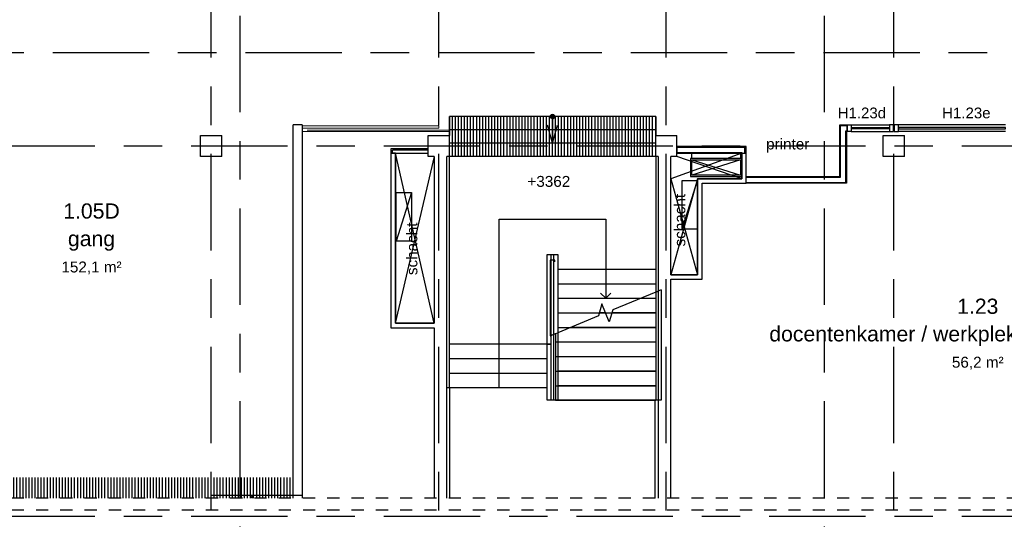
# Model space of a CAD drawing. Header units: millimetres. Extents: x -5940 to 121280, y -35718 to 26615.
# Tile 33 of 52: x 56844 to 73070, y -50 to 8180. Entities that reach past the tile are written whole.
import ezdxf

# ---------------------------------------------------------------- set-up
doc = ezdxf.new("R2010")
doc.units = ezdxf.units.MM
doc.header["$LTSCALE"] = 100
for name, pattern in [('Center', [31.75, 6.35, -4.7625, 15.875, -4.7625]), ('Grid Line', [22.225, 12.7, -3.175, 3.175, -3.175]), ('Hidden', [4, 2, -2])]:
    doc.linetypes.add(name, pattern=pattern)
for name, color, linetype in [('AL22----_BINNENWAND', 2, 'Continuous'), ('AL24----_TRAPPEN', 1, 'Continuous'), ('AL28----_CONSTRUCTIES', 4, 'Continuous'), ('AL32----_BINNENKOZIJN', 1, 'Continuous'), ('AL32----_BINNENKOZIJN_MERKCODE', 1, 'Continuous'), ('AL33----_VLOEROPENINGEN', 2, 'Continuous'), ('BL$7----_DOORSNEDE', 8, 'Continuous'), ('BL$7----_STRAMIEN', 8, 'Continuous'), ('BL$8----_ALGEMENE TEKST', 2, 'Continuous'), ('BL$8----_NVO RUIMTE', 253, 'Hidden'), ('BL$8----_RUIMTEBENAMING', 2, 'Continuous'), ('BL$8----_RUIMTENUMMER', 2, 'Continuous')]:
    doc.layers.add(name, color=color, linetype=linetype)
doc.layers.add('AL34----_BALUSTRADES EN LEUNINGEN', color=1, linetype='Continuous', lineweight=9)
doc.styles.add('Arial_2', font='arial.ttf', dxfattribs={"height": 245.883234})
doc.styles.add('Arial_3', font='arial.ttf', dxfattribs={"height": 177.035928})
doc.styles.get("Standard").update_dxf_attribs({"font": 'arial.ttf'})
pattern_1 = [(270, (60000, -4000), (50, 3e-15), [])]
pattern_2 = [(90, (67325, 6585), (-50, 3e-15), [])]

# ---------------------------------------------------------------- blocks, each defined once
blk = doc.blocks.new('Railing - Railing-8571891-_--_101 1e verdieping')
at = {"color": 0, "linetype": 'ByBlock', "lineweight": -2}
for p, q in [((68864, 34736), (68864, 33628)), ((68794, 34707), (68794, 33628)), ((68864, 33628), (68794, 33628))]:
    blk.add_line(p, q, dxfattribs=at)
blk = doc.blocks.new('Railing - Railing-8572376-_--_101 1e verdieping')
at = {"color": 0, "linetype": 'ByBlock', "lineweight": -2}
for p, q in [((68689, 34548), (68759, 34548)), ((68689, 33628), (68689, 34548)), ((68759, 33628), (68759, 34548)), ((68759, 33628), (68689, 33628))]:
    blk.add_line(p, q, dxfattribs=at)
blk = doc.blocks.new('Railing - Railing-8572489-_--_101 1e verdieping')
at = {"color": 0, "linetype": 'ByBlock', "lineweight": -2}
for p, q in [((68794, 36025), (68864, 36025)), ((68794, 36025), (68794, 34707)), ((68864, 36025), (68864, 34736)), ((68829, 34722), (68864, 34736)), ((68794, 34707), (68829, 34722))]:
    blk.add_line(p, q, dxfattribs=at)
blk = doc.blocks.new('Railing - Railing-8572509-_--_101 1e verdieping')
at = {"color": 0, "linetype": 'ByBlock', "lineweight": -2}
for p, q in [((68689, 36025), (68759, 36025)), ((68689, 34548), (68689, 36025)), ((68759, 34702), (68759, 36025)), ((68759, 34548), (68759, 34693)), ((68759, 34548), (68689, 34548))]:
    blk.add_line(p, q, dxfattribs=at)
blk = doc.blocks.new('Railing - Railing-8696497-_--_101 1e verdieping')
at = {"color": 0, "linetype": 'ByBlock', "lineweight": -2}
for p, q in [((66904, 38148), (64654, 38148)), ((66904, 38148), (66904, 38108)), ((64654, 38108), (66904, 38108))]:
    blk.add_line(p, q, dxfattribs=at)
blk = doc.blocks.new('System Panel - 31_CWP_glas_2-9056350-_--_101 1e verdieping')
at = {"color": 0, "linetype": 'ByBlock', "lineweight": -2}
for p, q in [((-315, 69), (315, 69)), ((-315, 45), (-315, 69)), ((315, 45), (-315, 45)), ((315, 45), (315, 69))]:
    blk.add_line(p, q, dxfattribs=at)
blk = doc.blocks.new('Rectangular Mullion - 32-67x114-9051133-_--_101 1e verdieping')
at = {"color": 0, "linetype": 'ByBlock', "lineweight": -2}
for p, q in [((73699, 38164), (74330, 38164)), ((73699, 38050), (74330, 38050))]:
    blk.add_line(p, q, dxfattribs=at)
blk = doc.blocks.new('Rectangular Mullion - 32-67x114-9056351-_--_101 1e verdieping')
at = {"color": 0, "linetype": 'ByBlock', "lineweight": -2}
for p, q in [((0, 0), (-67, 0)), ((-67, 0), (-67, -114)), ((-67, -114), (0, -114)), ((0, 0), (0, -114))]:
    blk.add_line(p, q, dxfattribs=at)
blk = doc.blocks.new('Rectangular Mullion - 32-67x114-9056352-_--_101 1e verdieping')
at = {"color": 0, "linetype": 'ByBlock', "lineweight": -2}
for p, q in [((0, 0), (-67, 0)), ((-67, 0), (-67, -114)), ((0, -114), (0, 0)), ((-67, -114), (0, -114))]:
    blk.add_line(p, q, dxfattribs=at)
blk = doc.blocks.new('System Panel - 31_CWP_glas_2-9056098-_--_101 1e verdieping')
at = {"color": 0, "linetype": 'ByBlock', "lineweight": -2}
for p, q in [((883.5, 69), (-883.5, 69)), ((-883.5, 69), (-883.5, 45)), ((-883.5, 45), (883.5, 45)), ((883.5, 45), (883.5, 69))]:
    blk.add_line(p, q, dxfattribs=at)
blk = doc.blocks.new('Rectangular Mullion - 32-67x114-9052071-_--_101 1e verdieping')
at = {"color": 0, "linetype": 'ByBlock', "lineweight": -2}
for p, q in [((0, 0), (-67, 0)), ((-67, 0), (-67, -114)), ((0, -114), (0, 0)), ((-67, -114), (0, -114))]:
    blk.add_line(p, q, dxfattribs=at)
blk = doc.blocks.new('Rectangular Mullion - 32-67x114-9024787-_--_101 1e verdieping')
at = {"color": 0, "linetype": 'ByBlock', "lineweight": -2}
for p, q in [((76246, 38164), (74479, 38164)), ((76246, 38050), (74479, 38050))]:
    blk.add_line(p, q, dxfattribs=at)
blk = doc.blocks.new('VE_Bend_Rectangular_AI_MEPcontent - LUKA_ 90__ 200x700-250x800-9398827-_--_101 1e verdieping')
at = {"color": 0, "linetype": 'ByBlock', "lineweight": -2}
for p, q in [((71076, 37609), (71076, 37694)), ((71876, 37694), (71876, 37609)), ((71896, 37610), (71051, 37610)), ((71051, 37610), (71051, 37310)), ((71051, 37310), (71896, 37310))]:
    blk.add_line(p, q, dxfattribs=at)

msp = doc.modelspace()

# ---------------------------------------------------------------- hatches: boundary and pattern name
at = {"layer": 'AL24----_TRAPPEN'}
h = msp.add_hatch(dxfattribs=at)
h.set_pattern_fill('FP_44', color=256, style=0, pattern_type=2)
h.set_pattern_definition(pattern_2)
h.paths.add_polyline_path([(67118.7, 6365), (67325, 6365), (67325, 6585), (63925, 6585), (63925, 6365), (65228.9, 6365)], flags=0)
h = msp.add_hatch(dxfattribs=at)
h.set_pattern_fill('FP_44', color=256, style=0, pattern_type=2)
h.set_pattern_definition(pattern_2)
h.paths.add_polyline_path([(67325, 6145), (67325, 6365), (63925, 6365), (63925, 6145), (67118.7, 6145)], flags=0)
h = msp.add_hatch(dxfattribs=at)
h.set_pattern_fill('FP_44', color=256, style=0, pattern_type=2)
h.set_pattern_definition(pattern_2)
h.paths.add_polyline_path([(67325, 5925), (67325, 6145), (63925, 6145), (63925, 5925), (67118.7, 5925)], flags=0)
h = msp.add_hatch(dxfattribs=at)
h.set_pattern_fill('FP_22', color=256, style=0, pattern_type=2)
h.set_pattern_definition([(270, (56250, -4000), (50, 3e-15), [])])
h.paths.add_polyline_path([(56250, 300), (60000, 300), (60000, 640), (56250, 640)], flags=0)
h = msp.add_hatch(dxfattribs=at)
h.set_pattern_fill('FP_21', color=256, style=0, pattern_type=2)
h.set_pattern_definition(pattern_1)
h.paths.add_polyline_path([(61350, 350), (61350, 640), (60000, 640), (60000, 350)], flags=0)
h = msp.add_hatch(dxfattribs=at)
h.set_pattern_fill('FP_21', color=256, style=0, pattern_type=2)
h.set_pattern_definition(pattern_1)
h.paths.add_polyline_path([(60000, 300), (61350, 300), (61350, 350), (60000, 349.9)], flags=0)
at = {"layer": 'BL$7----_STRAMIEN', "linetype": 'Grid Line'}
h = msp.add_hatch(color=256, dxfattribs=at)
edge = h.paths.add_edge_path(flags=0)
edge.add_arc((65625, 6585), 35, 0, 360)
msp.add_hatch(color=256, dxfattribs=at).paths.add_polyline_path([(65613, 6552.1), (65637, 6552.1), (65655.3, 6567.5), (65659.5, 6591.1), (65647.5, 6611.8), (65625, 6620), (65602.5, 6611.8), (65590.5, 6591.1), (65594.7, 6567.5)], flags=0)

# ---------------------------------------------------------------- linework, layer by layer
at = {"layer": 'AL22----_BINNENWAND'}
for p, q in [((67329, 6275), (67329, 6585)), ((67329, 6585), (67330, 6585)), ((67330, 6585), (67330, 6275)), ((61350, 300), (61350, 6450)), ((61500, 6450), (61350, 6450)), ((61500, 6450), (61500, 300)), ((67330, 6365), (67329, 6365)), ((70357.4, 5599), (70357.4, 6450)), ((70357.4, 6450), (70478.4, 6450)), ((70372.4, 5584), (70372.4, 6435)), ((70372.4, 6435), (70478.4, 6435)), ((70456.4, 5500), (70456.4, 6351)), ((70456.4, 6351), (70478.4, 6351)), ((70471.4, 6351), (70471.4, 6336)), ((70471.4, 6336), (70471.4, 5485)), ((70478.4, 6336), (70471.4, 6336)), ((70478.4, 6435), (70478.4, 6450)), ((70478.4, 6351), (70478.4, 6435)), ((70478.4, 6336), (70478.4, 6351)), ((63575, 6055), (62961, 6055)), ((62961, 6055), (62961, 5980)), ((63575, 6030), (62986, 6030)), ((62986, 5980), (62986, 6030)), ((63575, 6030), (63575, 6055)), ((63575, 5980), (63575, 6030)), ((68817.4, 6094), (67675, 6094)), ((67675, 6094), (67675, 6079)), ((67675, 6079), (67675, 5995)), ((67675, 6079), (68792.4, 6079)), ((68792.4, 5980), (68792.4, 6094)), ((68817.4, 5980), (68817.4, 6094)), ((62961, 5980), (62961, 3105)), ((63036, 5980), (62961, 5980)), ((62961, 5980), (62986, 5980)), ((62986, 5980), (63575, 5980)), ((63036, 3180), (63036, 5980)), ((63036, 5980), (63036, 3180)), ((63036, 5980), (63575, 5980)), ((63886, 300), (63886, 5925)), ((67364, 5925), (67364, 300)), ((67574, 3980), (67574, 5925)), ((67675, 5995), (67675, 5980)), ((67675, 5995), (68742.4, 5995)), ((67675, 5980), (68742.4, 5980)), ((68742.4, 5995), (68742.4, 5980)), ((68742.4, 5980), (68792.4, 5980)), ((68742.4, 5980), (68742.4, 5560)), ((68742.4, 5980), (68817.4, 5980)), ((68742.4, 5560), (68742.4, 5980)), ((68792.4, 5980), (68817.4, 5980)), ((68817.4, 5485), (68817.4, 5980)), ((68014, 3980), (68014, 5560)), ((68014, 5531), (68014, 4731)), ((68817.4, 5599), (70357.4, 5599)), ((68817.4, 5584), (70372.4, 5584)), ((68089, 3905), (68089, 5485)), ((68089, 5485), (68817.4, 5485)), ((68817.4, 5500), (70456.4, 5500)), ((70471.4, 5485), (68817.4, 5485)), ((68014, 4731), (68014, 3980)), ((68014, 3980), (67574, 3980)), ((67574, 3980), (68014, 3980)), ((67574, 3905), (68089, 3905)), ((67574, 300), (67574, 3905)), ((62961, 3105), (63676, 3105)), ((63676, 3180), (63036, 3180)), ((63036, 3180), (63676, 3180)), ((63676, 3105), (63676, 300)), ((63930, 2114.4), (63930, 300)), ((67315, 300), (67315, 1911)), ((61350, 349.9), (61500, 349.9))]:
    msp.add_line(p, q, dxfattribs=at)
at = {"layer": 'AL24----_TRAPPEN'}
for p, q in [((67325, 6585), (63925, 6585)), ((63925, 6585), (63925, 6365)), ((67325, 6585), (67325, 6365)), ((63925, 6365), (63925, 6275)), ((67325, 6365), (63925, 6365)), ((67325, 6365), (67325, 6275)), ((67325, 6145), (63925, 6145)), ((63925, 2885.1), (63925, 5925)), ((67325, 5925), (63925, 5925)), ((67325, 5925), (67325, 4260.3)), ((64747.5, 4893.5), (66502.5, 4893.5)), ((64747.5, 2831), (64747.5, 4893.5)), ((66502.5, 4893.5), (66502.5, 4071)), ((65584, 4220), (65584, 2970)), ((65661, 4220), (65584, 4220)), ((65605, 4311), (65640, 4311)), ((65661, 4191.4), (65661, 4220)), ((67325, 4260.3), (67325, 4071)), ((65710, 4071), (67325, 4071)), ((66502.5, 4071), (66502.5, 3591)), ((67325, 4071), (67325, 3694.2)), ((67325, 4047.7), (67325, 3831)), ((65710, 3831), (67325, 3831)), ((67325, 3807.7), (67325, 3694.2)), ((67416, 3732), (67325, 3694.2)), ((67416, 3732), (67416, 1911)), ((65710, 3591), (67077, 3591)), ((66417.6, 3675.9), (66502.5, 3591)), ((66587.3, 3675.9), (66502.5, 3591)), ((67325, 3694.2), (66617.2, 3399.8)), ((67077, 3591), (67325, 3591)), ((67085.1, 3594.4), (67325, 3594.4)), ((67325, 3694.2), (67364, 3710.4)), ((67325, 3694.2), (67325, 3594.4)), ((67325, 3694.2), (67325, 1914.4)), ((67325, 3694.2), (67325, 1911)), ((67325, 3694.2), (67325, 1911)), ((66439, 3497.6), (66382.7, 3302.2)), ((66560.9, 3204.4), (66439, 3497.6)), ((67325, 3561.2), (67325, 3354.4)), ((65710, 3351), (66396.8, 3351)), ((66382.7, 3302.2), (65710, 3022.4)), ((66396.8, 3351), (66500, 3351)), ((66397.7, 3354.4), (66498.6, 3354.4)), ((66500, 3351), (66603.2, 3351)), ((66617.2, 3399.8), (66560.9, 3204.4)), ((66603.2, 3351), (67325, 3351)), ((66604.2, 3354.4), (67325, 3354.4)), ((67325, 3321.2), (67325, 3114.4)), ((65710, 3111), (65923, 3111)), ((65923, 3111), (67325, 3111)), ((65931.1, 3114.4), (67325, 3114.4)), ((65640, 2993.3), (65584, 2970)), ((65584, 2970), (65640, 2993.3)), ((65584, 2988.1), (65584, 2970)), ((65675, 3007.9), (65675, 1911)), ((65675, 3007.9), (65675, 1911)), ((67325, 3081.2), (67325, 2874.4)), ((63925, 2857.7), (63925, 2885.1)), ((63925, 2834.4), (63925, 2857.7)), ((63925, 2617.7), (63925, 2834.4)), ((65535, 2834.4), (63925, 2834.4)), ((63925, 2114.4), (63925, 2834.4)), ((64747.5, 2114.4), (64747.5, 2834.4)), ((65675, 2871), (67325, 2871)), ((65710, 2874.4), (67325, 2874.4)), ((67325, 2841.2), (67325, 2634.4)), ((65675, 2631), (67325, 2631)), ((65710, 2634.4), (67325, 2634.4)), ((67325, 2601.2), (67325, 2394.4)), ((63925, 2377.7), (63925, 2594.4)), ((65535, 2594.4), (63925, 2594.4)), ((63925, 2280), (63925, 2354.4)), ((65535, 2354.4), (63925, 2354.4)), ((63925, 2137.7), (63925, 2280)), ((65675, 2391), (67325, 2391)), ((65710, 2394.4), (67325, 2394.4)), ((67325, 2361.2), (67325, 2154.4)), ((63925, 2114.4), (63886, 2114.4)), ((65535, 2114.4), (63925, 2114.4)), ((65675, 2151), (67325, 2151)), ((65710, 2154.4), (67325, 2154.4)), ((67325, 2121.2), (67325, 1914.4)), ((65575, 1911), (65575, 1914.4)), ((67315, 1911), (65575, 1911)), ((65640, 1914.4), (65605, 1914.4)), ((65675, 1911), (67325, 1911)), ((65710, 1914.4), (67325, 1914.4)), ((67364, 1914.4), (67325, 1914.4)), ((67416, 1911), (67325, 1911)), ((60000, 350), (60000, 640)), ((60000, 300), (60000, 640)), ((60000, 350), (61350, 350))]:
    msp.add_line(p, q, dxfattribs=at)
at = {"layer": 'AL28----_CONSTRUCTIES'}
for p, q in [((59825, 5925), (59825, 6275)), ((59825, 6275), (60175, 6275)), ((60175, 5925), (60175, 6275)), ((63575, 5925), (63575, 6275)), ((63575, 6275), (63925, 6275)), ((63925, 5925), (63925, 6275)), ((67325, 5925), (67325, 6275)), ((67325, 6275), (67675, 6275)), ((67675, 5925), (67675, 6275)), ((71075, 5925), (71075, 6275)), ((71075, 6275), (71425, 6275)), ((71425, 5925), (71425, 6275)), ((60175, 5925), (59825, 5925)), ((63676, 5925), (63575, 5925)), ((63925, 5925), (63886, 5925)), ((67364, 5925), (67325, 5925)), ((67675, 5925), (67574, 5925)), ((71425, 5925), (71075, 5925))]:
    msp.add_line(p, q, dxfattribs=at)
at = {"layer": 'AL28----_CONSTRUCTIES', "linetype": 'Hidden'}
for p, q in [((90114, 300), (22386, 300)), ((90114, 100), (22386, 100))]:
    msp.add_line(p, q, dxfattribs=at)
at = {"layer": 'AL32----_BINNENKOZIJN'}
msp.add_line((71243.2, 6450), (71257.5, 6450), dxfattribs=at)
at = {"layer": 'AL33----_VLOEROPENINGEN'}
for p, q in [((63676, 3180), (63036, 5980)), ((63036, 3180), (63680.7, 5925)), ((63676, 5925), (63676, 3180)), ((68742.4, 5980), (67574, 5560)), ((67675, 5980), (68742.4, 5980)), ((68742.4, 5560), (67675, 5925)), ((68722.4, 5870.9), (67922.4, 5620.9)), ((67922.4, 5870.9), (68722.4, 5620.9)), ((67922.4, 5870.9), (68722.4, 5870.9)), ((67922.4, 5620.9), (67922.4, 5870.9)), ((68722.4, 5870.9), (68722.4, 5620.9)), ((68014, 5560), (67574, 3980)), ((67574, 5560), (68014, 3980)), ((67764, 4731), (68014, 5531)), ((67764, 5531), (68014, 5531)), ((67764, 4731), (67764, 5531)), ((68722.4, 5620.9), (67922.4, 5620.9)), ((68014, 5560), (68014, 5531)), ((68742.4, 5560), (68014, 5560)), ((68014, 5560), (68742.4, 5560)), ((63300.9, 5331.6), (63050.9, 4531.6)), ((63050.9, 5331.6), (63300.9, 5331.6)), ((63050.9, 4531.6), (63050.9, 5331.6)), ((63300.9, 5331.6), (63300.9, 4531.6)), ((68014, 4731), (67764, 4731)), ((63300.9, 4531.6), (63050.9, 4531.6))]:
    msp.add_line(p, q, dxfattribs=at)
at = {"layer": 'AL34----_BALUSTRADES EN LEUNINGEN'}
for p, q in [((61500, 6336), (63575, 6336)), ((61580, 6361), (63925, 6361)), ((63925, 6336), (61580, 6336))]:
    msp.add_line(p, q, dxfattribs=at)
at = {"layer": 'BL$7----_DOORSNEDE', "linetype": 'Center'}
for p, q in [((60480.3, -32554.1), (60480.3, 23469.4)), ((70109.2, -32554.1), (70109.2, 23469.4)), ((91837.3, 7633.7), (20470.3, 7633.7))]:
    msp.add_line(p, q, dxfattribs=at)
at = {"layer": 'BL$7----_STRAMIEN', "linetype": 'Center'}
for p, q in [((60000, -6255.5), (60000, 25615.2)), ((63750, -6255.5), (63750, 25615.2)), ((67500, -6255.5), (67500, 25615.2)), ((71250, -6255.5), (71250, 25615.2)), ((65602.5, 6611.8), (65590.5, 6591.1)), ((65590.5, 6591.1), (65594.7, 6567.5)), ((65594.7, 6567.5), (65613, 6552.1)), ((65625, 6620), (65602.5, 6611.8)), ((65613, 6552.1), (65637, 6552.1)), ((65647.5, 6611.8), (65625, 6620)), ((65625, 6585), (65625, 6365)), ((65637, 6552.1), (65655.3, 6567.5)), ((65659.5, 6591.1), (65647.5, 6611.8)), ((65655.3, 6567.5), (65659.5, 6591.1)), ((65625, 6145), (65544.6, 6445)), ((65625, 6145), (65705.4, 6445)), ((65625, 6365), (65625, 6145)), ((-4940.3, 6100), (120279.6, 6100)), ((-4940.3, 0), (120279.6, 0))]:
    msp.add_line(p, q, dxfattribs=at)
at = {"layer": 'BL$7----_STRAMIEN', "linetype": 'Grid Line'}
msp.add_circle((65625, 6585), 35, dxfattribs=at)
at = {"layer": 'BL$8----_RUIMTEBENAMING'}
for p, q in [((60675, 350), (60661.6, 300)), ((60675, 300), (60675, 350)), ((60675, 350), (60688.4, 300))]:
    msp.add_line(p, q, dxfattribs=at)

# ---------------------------------------------------------------- block references
at = {"layer": 'AL24----_TRAPPEN'}
for name in ['Railing - Railing-8572509-_--_101 1e verdieping', 'Railing - Railing-8572489-_--_101 1e verdieping', 'Railing - Railing-8571891-_--_101 1e verdieping', 'Railing - Railing-8572376-_--_101 1e verdieping']:
    msp.add_blockref(name, (-3154.1, -31713.9), dxfattribs=at)
at = {"layer": 'AL32----_BINNENKOZIJN', "extrusion": (0, 0, -1)}
msp.add_blockref('Rectangular Mullion - 32-67x114-9056351-_--_101 1e verdieping', (-70478.4, 6450), dxfattribs=at)
at = {"layer": 'AL32----_BINNENKOZIJN'}
for name, p in [('Rectangular Mullion - 32-67x114-9051133-_--_101 1e verdieping', (-3154.1, -31713.9)), ('Rectangular Mullion - 32-67x114-9056352-_--_101 1e verdieping', (71243.2, 6450)), ('Rectangular Mullion - 32-67x114-9024787-_--_101 1e verdieping', (-3154.1, -31713.9)), ('System Panel - 31_CWP_glas_2-9056098-_--_101 1e verdieping', (72208, 6336))]:
    msp.add_blockref(name, p, dxfattribs=at)
at = {"layer": 'AL32----_BINNENKOZIJN', "rotation": 180}
for name, p in [('System Panel - 31_CWP_glas_2-9056350-_--_101 1e verdieping', (70860.8, 6450)), ('Rectangular Mullion - 32-67x114-9052071-_--_101 1e verdieping', (71257.5, 6336))]:
    msp.add_blockref(name, p, dxfattribs=at)
at = {"layer": 'AL33----_VLOEROPENINGEN'}
msp.add_blockref('VE_Bend_Rectangular_AI_MEPcontent - LUKA_ 90__ 200x700-250x800-9398827-_--_101 1e verdieping', (-3154.1, -31713.9), dxfattribs=at)
at = {"layer": 'AL34----_BALUSTRADES EN LEUNINGEN'}
msp.add_blockref('Railing - Railing-8696497-_--_101 1e verdieping', (-3154.1, -31713.9), dxfattribs=at)

# ---------------------------------------------------------------- texts
at = {"layer": 'AL32----_BINNENKOZIJN_MERKCODE', "char_height": 177.04, "width": 950.363, "attachment_point": 2, "line_spacing_factor": 0.938532, "style": 'Arial_3'}
for s, insert in [('H1.23d', (70722.4, 6732.9)), ('H1.23e', (72444.9, 6732.9))]:
    msp.add_mtext(s, dxfattribs=dict(at, insert=insert))
at = {"layer": 'BL$8----_ALGEMENE TEKST', "color": 1, "char_height": 180, "attachment_point": 1, "line_spacing_factor": 0.938532}
for s, insert, width in [('printer', (69144.8, 6222.9), 833.727), ('+3362', (65211.1, 5606.5), 827.247)]:
    msp.add_mtext(s, dxfattribs=dict(at, insert=insert, width=width))
at = {"layer": 'BL$8----_ALGEMENE TEKST', "color": 1, "char_height": 180, "width": 1410, "attachment_point": 1, "rotation": 90, "line_spacing_factor": 0.938532}
for insert in [(67632.7, 4443.8), (63217.9, 3972.5)]:
    msp.add_mtext('schacht', dxfattribs=dict(at, insert=insert))
at = {"layer": 'BL$8----_NVO RUIMTE', "color": 1, "char_height": 180, "attachment_point": 2, "line_spacing_factor": 0.938532, "style": 'Arial_3'}
for s, insert, width in [('152,1 m²', (58027.8, 4196.7), 1162.034), ('56,2 m²', (72632.3, 2627.6), 997.881)]:
    msp.add_mtext(s, dxfattribs=dict(at, insert=insert, width=width))
at = {"layer": 'BL$8----_RUIMTEBENAMING', "char_height": 250, "attachment_point": 2, "line_spacing_factor": 0.938532, "style": 'Arial_2'}
for s, insert, width in [('gang', (58027.8, 4699.3), 912), ('docentenkamer / werkplekken (8x) / flex (8x)', (72632.3, 3130.2), 8034)]:
    msp.add_mtext(s, dxfattribs=dict(at, insert=insert, width=width))
at = {"layer": 'BL$8----_RUIMTENUMMER', "char_height": 250, "attachment_point": 2, "line_spacing_factor": 0.938532, "style": 'Arial_2'}
for s, insert, width in [('1.05D', (58027.8, 5153.9), 1092), ('1.23', (72632.3, 3584.8), 798)]:
    msp.add_mtext(s, dxfattribs=dict(at, insert=insert, width=width))

doc.saveas('drawing.dxf')
